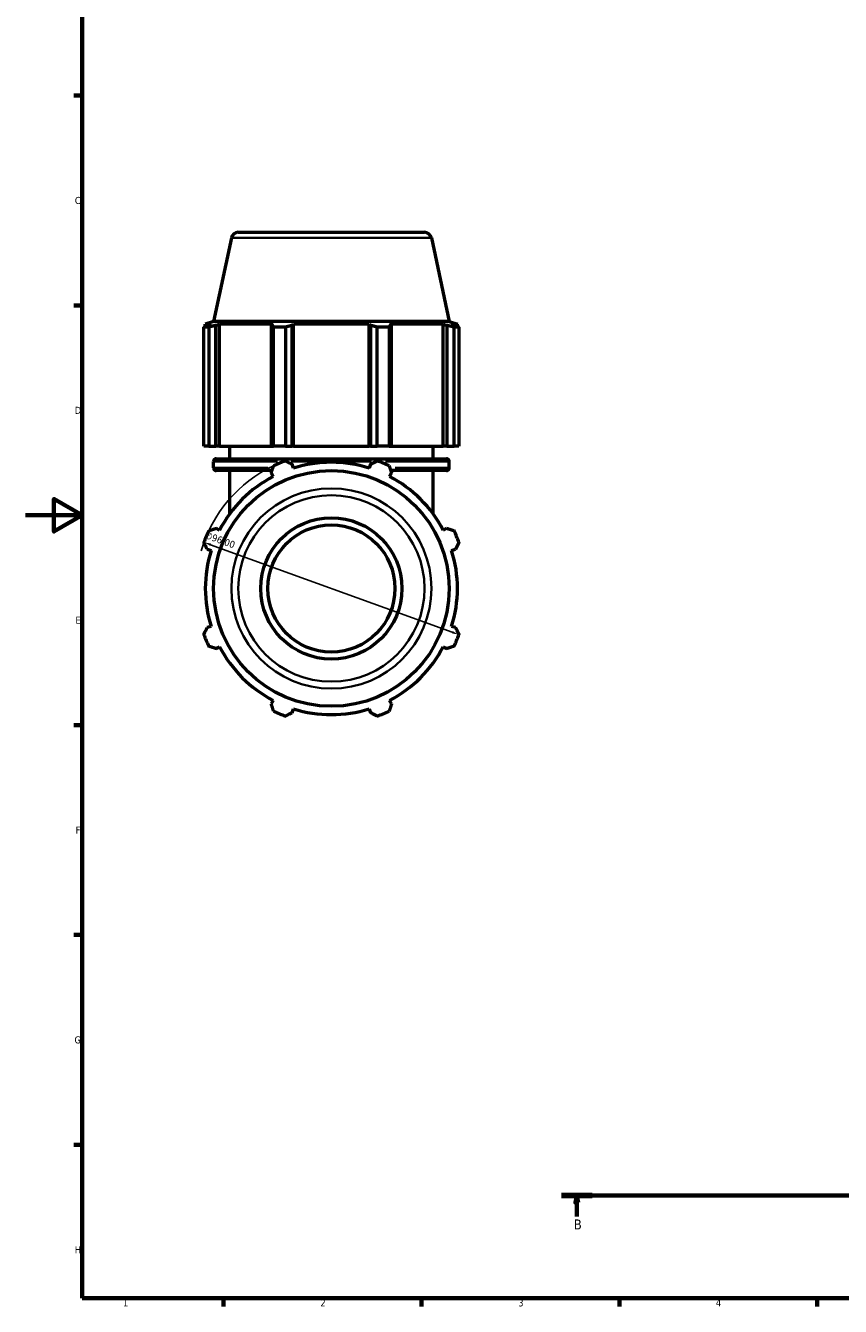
# Model space of a CAD drawing. Header units: millimetres. Extents: x 0 to 933, y 0 to 940.
# Tile 1 of 6: x 0 to 289, y 17 to 470. Entities that reach past the tile are written whole.
import ezdxf

# ---------------------------------------------------------------- set-up
doc = ezdxf.new("R2010")
doc.units = ezdxf.units.MM
doc.linetypes.add('CHAIN', pattern=[0.7087, 0.4724, -0.0591, 0.1181, -0.0591])
for name, color, linetype, lineweight in [('Border (ISO)', 7, 'Continuous', 70), ('Dimension (ISO)', 7, 'Continuous', 25), ('Section Line (ISO)', 7, 'CHAIN', 70), ('Visible (ISO)', 7, 'Continuous', 50), ('Visible Narrow (ISO)', 7, 'Continuous', 35)]:
    doc.layers.add(name, color=color, linetype=linetype, lineweight=lineweight)
doc.styles.add('Label Text (ISO)', font='tahoma.ttf')
doc.styles.add('Note Text (ISO)', font='tahoma.ttf')
doc.dimstyles.new('Default (ISO)', dxfattribs={"dimtxt": 2.5, "dimasz": 2.5, "dimexe": 3.175, "dimexo": 0, "dimgap": 0.762, "dimtad": 1, "dimrnd": 1e-08, "dimzin": 0, "dimtxsty": 'Note Text (ISO)', "dimcen": 0.09, "dimdle": 10, "dimclrd": 256, "dimclre": 256, "dimclrt": 232, "dimazin": 0, "dimtfac": 1.40208, "dimtmove": 0, "dimatfit": 3, "dimfxl": 1, "dimtolj": 1, "dimtzin": 0, "dimlwd": -1, "dimlwe": -1, "dimarcsym": 0})

# ---------------------------------------------------------------- blocks, each defined once
blk = doc.blocks.new('Borders Default Border')
at = {"layer": 'Border (ISO)'}
for p, q in [((20, 445.5), (17.1, 445.5)), ((20, 371.25), (17.1, 371.25)), ((20, 222.75), (17.1, 222.75)), ((20, 148.5), (17.1, 148.5)), ((20, 74.25), (17.1, 74.25)), ((70.08, 20), (70.08, 17.1)), ((140.17, 20), (140.17, 17.1)), ((210.25, 20), (210.25, 17.1)), ((280.33, 20), (280.33, 17.1))]:
    blk.add_line(p, q, dxfattribs=at)
at = {"layer": 'Border (ISO)', "flags": 128}
for points in [[(20, 20), (20, 574), (821, 574), (821, 20), (20, 20)], [(0, 297), (20, 297), (10, 302.77), (10, 291.23), (20, 297)]]:
    blk.add_lwpolyline(points, dxfattribs=at)
at = {"layer": 'Border (ISO)', "color": 232, "true_color": 0xca0064, "char_height": 2.5, "attachment_point": 7, "style": 'Note Text (ISO)'}
for s, insert in [('C', (17.43, 407.08)), ('D', (17.43, 332.88)), ('E', (17.64, 258.63)), ('F', (17.7, 184.38)), ('G', (17.31, 110.08)), ('H', (17.44, 35.88)), ('1', (34.48, 17.1)), ('2', (104.37, 17.1)), ('3', (174.43, 17.05)), ('4', (244.42, 17.1))]:
    blk.add_mtext(s, dxfattribs=dict(at, insert=insert))
blk = doc.blocks.new('2dTransSection0')
at = {"layer": 'Section Line (ISO)', "linetype": 'CHAIN'}
blk.add_line((189.7, 56.35), (762.76, 56.35), dxfattribs=at)
at = {"layer": 'Section Line (ISO)', "linetype": 'Continuous', "lineweight": 140}
for p, q in [((189.7, 56.35), (200.63, 56.35)), ((751.83, 56.35), (762.76, 56.35))]:
    blk.add_line(p, q, dxfattribs=at)
at = {"layer": 'Section Line (ISO)', "linetype": 'Continuous'}
for p, q in [((195.17, 56.35), (194.67, 53.85)), ((195.17, 53.85), (195.17, 56.35)), ((195.67, 53.85), (195.17, 56.35)), ((757.3, 56.35), (756.8, 53.85)), ((757.3, 53.85), (757.3, 56.35)), ((757.8, 53.85), (757.3, 56.35)), ((194.67, 53.85), (195.67, 53.85)), ((195.17, 48.94), (195.17, 53.85)), ((756.8, 53.85), (757.8, 53.85)), ((757.3, 48.94), (757.3, 53.85))]:
    blk.add_line(p, q, dxfattribs=at)
at = {"layer": 'Section Line (ISO)', "linetype": 'Continuous', "flags": 128}
for points in [[(195.67, 53.85), (195.17, 56.35), (194.67, 53.85), (195.67, 53.85)], [(757.8, 53.85), (757.3, 56.35), (756.8, 53.85), (757.8, 53.85)]]:
    blk.add_lwpolyline(points, dxfattribs=at)
at = {"layer": 'Section Line (ISO)'}
for points in [[(195.67, 53.85), (195.17, 56.35), (194.67, 53.85), (195.67, 53.85)], [(757.8, 53.85), (757.3, 56.35), (756.8, 53.85), (757.8, 53.85)]]:
    blk.add_solid(points, dxfattribs=at)
at = {"layer": 'Section Line (ISO)', "char_height": 3.5, "attachment_point": 7, "style": 'Label Text (ISO)'}
for insert in [(194.1, 44.35), (756.23, 44.35)]:
    blk.add_mtext('B', dxfattribs=dict(at, insert=insert))
blk = doc.blocks.new('*D14')
at = {"layer": 'Defpoints', "color": 0, "transparency": 16777216}
for p in [(63.15, 287.44), (153.41, 254.76)]:
    blk.add_point(p, dxfattribs=at)
at = {"layer": 'Dimension (ISO)', "transparency": 16777216}
blk.add_line((151.06, 255.61), (65.5, 286.59), dxfattribs=at)
blk.add_arc((108.28, 271.1), 48, 115.208, 163.884, dxfattribs=at)
for points in [[(65.64, 286.98), (65.36, 286.2), (63.15, 287.44)], [(151.2, 256), (150.92, 255.22), (153.41, 254.76)]]:
    blk.add_solid(points, dxfattribs=at)
at = {"layer": 'Dimension (ISO)', "color": 232, "true_color": 0xca0064, "transparency": 16777216, "insert": (64.1, 291.33), "char_height": 2.5, "attachment_point": 1, "rotation": 340.0941, "style": 'Note Text (ISO)'}
blk.add_mtext('\\A1;∅96,00', dxfattribs=at)

msp = doc.modelspace()

# ---------------------------------------------------------------- linework, layer by layer
at = {"layer": 'Visible (ISO)'}
for p, q in [((72.861, 395.119), (66.586, 365.599)), ((75.306, 397.099), (141.257, 397.099)), ((143.702, 395.119), (149.977, 365.599)), ((64.853, 363.551), (63.117, 363.551)), ((63.117, 321.499), (63.117, 363.551)), ((66.586, 365.599), (63.641, 364.643)), ((65.707, 364.643), (63.641, 364.643)), ((63.641, 363.823), (63.641, 364.643)), ((65.707, 364.643), (64.334, 364.175)), ((64.853, 363.551), (64.853, 321.499)), ((149.977, 365.599), (66.586, 365.599)), ((67.408, 364.175), (68.685, 364.643)), ((67.408, 321.499), (67.408, 364.175)), ((68.685, 321.499), (68.685, 364.643)), ((87.669, 364.643), (68.685, 364.643)), ((87.669, 364.643), (87.004, 364.175)), ((87.004, 364.175), (87.004, 321.499)), ((92.028, 363.551), (87.838, 363.551)), ((87.838, 321.499), (87.838, 363.551)), ((92.028, 363.551), (92.028, 321.499)), ((94.425, 364.175), (94.858, 364.643)), ((94.425, 321.499), (94.425, 364.175)), ((94.858, 321.499), (94.858, 364.643)), ((121.705, 364.643), (94.858, 364.643)), ((121.705, 321.499), (121.705, 364.643)), ((121.705, 364.643), (122.138, 364.175)), ((122.138, 364.175), (122.138, 321.499)), ((128.725, 363.551), (124.535, 363.551)), ((124.535, 321.499), (124.535, 363.551)), ((128.725, 363.551), (128.725, 321.499)), ((129.559, 364.175), (128.894, 364.643)), ((147.878, 364.643), (128.894, 364.643)), ((129.559, 321.499), (129.559, 364.175)), ((147.878, 321.499), (147.878, 364.643)), ((147.878, 364.643), (149.155, 364.175)), ((149.155, 364.175), (149.155, 321.499)), ((149.977, 365.599), (152.921, 364.643)), ((152.229, 364.175), (150.855, 364.643)), ((152.921, 364.643), (150.855, 364.643)), ((153.446, 363.551), (151.71, 363.551)), ((151.71, 321.499), (151.71, 363.551)), ((152.921, 363.823), (152.921, 364.643)), ((153.446, 363.551), (153.446, 321.499)), ((64.853, 321.499), (63.117, 321.499)), ((64.853, 321.499), (67.408, 321.499)), ((68.685, 321.499), (67.408, 321.499)), ((68.685, 321.499), (87.004, 321.499)), ((72.281, 316.999), (72.281, 321.499)), ((87.004, 321.499), (87.838, 321.499)), ((92.028, 321.499), (87.838, 321.499)), ((92.028, 321.499), (94.425, 321.499)), ((94.858, 321.499), (94.425, 321.499)), ((94.858, 321.499), (121.705, 321.499)), ((122.138, 321.499), (121.705, 321.499)), ((122.138, 321.499), (124.535, 321.499)), ((128.725, 321.499), (124.535, 321.499)), ((128.725, 321.499), (129.559, 321.499)), ((129.559, 321.499), (147.878, 321.499)), ((144.281, 316.999), (144.281, 321.499)), ((149.155, 321.499), (147.878, 321.499)), ((149.155, 321.499), (151.71, 321.499)), ((153.446, 321.499), (151.71, 321.499)), ((66.521, 313.799), (66.521, 315.999)), ((67.521, 316.999), (149.041, 316.999)), ((87.274, 312.799), (67.521, 312.799)), ((72.281, 297.495), (72.281, 312.799)), ((94.858, 313.673), (94.425, 315.047)), ((122.138, 315.047), (121.705, 313.673)), ((149.041, 312.799), (129.289, 312.799)), ((144.281, 297.495), (144.281, 312.799)), ((150.041, 313.799), (150.041, 315.999)), ((87.004, 311.973), (87.669, 310.695)), ((128.894, 310.695), (129.559, 311.973)), ((68.685, 291.712), (67.408, 292.377)), ((149.155, 292.377), (147.878, 291.712)), ((64.334, 284.956), (65.707, 284.523)), ((150.855, 284.523), (152.229, 284.956)), ((65.707, 257.676), (64.334, 257.243)), ((152.229, 257.243), (150.855, 257.676)), ((67.408, 249.822), (68.685, 250.487)), ((147.878, 250.487), (149.155, 249.822)), ((87.669, 231.503), (87.004, 230.226)), ((129.559, 230.226), (128.894, 231.503)), ((94.425, 227.152), (94.858, 228.525)), ((121.705, 228.525), (122.138, 227.152))]:
    msp.add_line(p, q, dxfattribs=at)
for radius in [41.696, 25, 22.5]:
    msp.add_circle((108.281, 271.099), radius, dxfattribs=at)
for centre, radius, start, end in [((75.306, 394.599), 2.5, 90, 168), ((141.257, 394.599), 2.5, 12, 90), ((67.521, 315.999), 1, 90, 180), ((67.521, 313.799), 1, 180, 270), ((108.281, 271.099), 48, 109.79198, 115.20802), ((108.281, 271.099), 44.64, 72.5, 107.5), ((108.281, 271.099), 48, 64.79198, 70.20802), ((149.041, 315.999), 1, 0, 90), ((149.041, 313.799), 1, 270, 0), ((108.281, 271.099), 44.64, 117.5, 152.5), ((108.281, 271.099), 44.64, 27.5, 62.5), ((108.281, 271.099), 48, 154.79198, 160.20802), ((108.281, 271.099), 48, 19.79198, 25.20802), ((108.281, 271.099), 44.64, 162.5, 197.5), ((108.281, 271.099), 44.64, 342.5, 17.5), ((108.281, 271.099), 48, 199.79198, 205.20802), ((108.281, 271.099), 48, 334.79198, 340.20802), ((108.281, 271.099), 44.64, 207.5, 242.5), ((108.281, 271.099), 44.64, 297.5, 332.5), ((108.281, 271.099), 48, 244.79198, 250.20802), ((108.281, 271.099), 44.64, 252.5, 287.5), ((108.281, 271.099), 48, 289.79198, 295.20802)]:
    msp.add_arc(centre, radius, start, end, dxfattribs=at)
for points, weights in [([(63.117, 363.551), (63.738, 363.875), (64.334, 364.175)], [1, 1.00149374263, 1.00217094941]), ([(67.408, 364.175), (66.156, 363.875), (64.853, 363.551)], [1.00217094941, 1.00149374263, 1]), ([(87.838, 363.551), (87.412, 363.875), (87.004, 364.175)], [1, 1.00149374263, 1.00217094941]), ([(94.425, 364.175), (93.251, 363.875), (92.028, 363.551)], [1.00217094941, 1.00149374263, 1]), ([(124.535, 363.551), (123.312, 363.875), (122.138, 364.175)], [1, 1.00149374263, 1.00217094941]), ([(129.559, 364.175), (129.15, 363.875), (128.725, 363.551)], [1.00217094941, 1.00149374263, 1]), ([(151.71, 363.551), (150.406, 363.875), (149.155, 364.175)], [1, 1.00149374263, 1.00217094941]), ([(152.229, 364.175), (152.825, 363.875), (153.446, 363.551)], [1.00217094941, 1.00149374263, 1]), ([(87.004, 311.973), (87.412, 313.224), (87.838, 314.528)], [1.00217094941, 1.00149374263, 1]), ([(92.028, 316.264), (93.251, 315.643), (94.425, 315.047)], [1, 1.00149374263, 1.00217094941]), ([(122.138, 315.047), (123.312, 315.643), (124.535, 316.264)], [1.00217094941, 1.00149374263, 1]), ([(128.725, 314.528), (129.15, 313.224), (129.559, 311.973)], [1, 1.00149374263, 1.00217094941]), ([(64.853, 291.543), (66.156, 291.968), (67.408, 292.377)], [1, 1.00149374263, 1.00217094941]), ([(149.155, 292.377), (150.406, 291.968), (151.71, 291.543)], [1.00217094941, 1.00149374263, 1]), ([(64.334, 284.956), (63.738, 286.13), (63.117, 287.352)], [1.00217094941, 1.00149374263, 1]), ([(153.446, 287.352), (152.825, 286.13), (152.229, 284.956)], [1, 1.00149374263, 1.00217094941]), ([(63.117, 254.846), (63.738, 256.069), (64.334, 257.243)], [1, 1.00149374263, 1.00217094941]), ([(152.229, 257.243), (152.825, 256.069), (153.446, 254.846)], [1.00217094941, 1.00149374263, 1]), ([(67.408, 249.822), (66.156, 250.23), (64.853, 250.656)], [1.00217094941, 1.00149374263, 1]), ([(151.71, 250.656), (150.406, 250.23), (149.155, 249.822)], [1, 1.00149374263, 1.00217094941]), ([(87.838, 227.67), (87.412, 228.974), (87.004, 230.226)], [1, 1.00149374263, 1.00217094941]), ([(94.425, 227.152), (93.251, 226.556), (92.028, 225.935)], [1.00217094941, 1.00149374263, 1]), ([(124.535, 225.935), (123.312, 226.556), (122.138, 227.152)], [1, 1.00149374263, 1.00217094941]), ([(129.559, 230.226), (129.15, 228.974), (128.725, 227.67)], [1.00217094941, 1.00149374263, 1])]:
    msp.add_rational_spline(points, weights, degree=2, dxfattribs=at)
at = {"layer": 'Visible Narrow (ISO)'}
for p, q in [((143.266, 395.119), (73.297, 395.119)), ((66.579, 313.799), (85.72, 313.799)), ((89.142, 315.999), (66.591, 315.999)), ((122.508, 315.999), (94.055, 315.999)), ((94.84, 313.799), (95.242, 313.799)), ((121.321, 313.799), (121.722, 313.799)), ((149.972, 315.999), (127.421, 315.999)), ((130.843, 313.799), (149.984, 313.799))]:
    msp.add_line(p, q, dxfattribs=at)
for radius in [35.421, 32.976]:
    msp.add_circle((108.281, 271.099), radius, dxfattribs=at)

# ---------------------------------------------------------------- block references
msp.add_blockref('Borders Default Border', (0, 0))
at = {"layer": 'Section Line (ISO)'}
msp.add_blockref('2dTransSection0', (0, 0), dxfattribs=at)

# ---------------------------------------------------------------- dimensions: what is measured, and where the dimension line sits
at = {"layer": 'Dimension (ISO)'}
dim = msp.add_diameter_dim_2p(p1=(153.414, 254.756), p2=(63.149, 287.442), dimstyle='Default (ISO)', override={"dimdec": 2, "dimlfac": 1, "dimtp": 0, "dimtm": 0, "dimtdec": 2, "dimatfit": 2}, dxfattribs=at)
dim.commit()
dim.dimension.update_dxf_attribs({"geometry": '*D14', "text_midpoint": (67.906, 285.719), "dimtype": 163})

doc.saveas('drawing.dxf')
